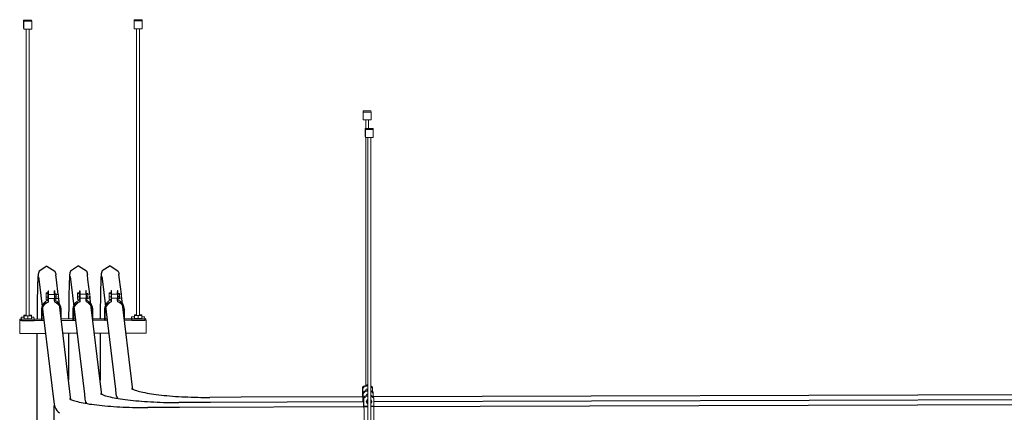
# Model space of a CAD drawing. Header units: inches. Extents: x -279 to 531, y -298 to 125.
# Tile 4 of 9: x 21 to 146, y 71 to 121. Entities that reach past the tile are written whole.
import ezdxf

# ---------------------------------------------------------------- set-up
doc = ezdxf.new("R2010")
doc.units = ezdxf.units.IN
doc.header["$MEASUREMENT"] = 0
for name, color, linetype, lineweight in [('A-GENM', 13, 'Continuous', 9), ('E-POWR-CNDT', 130, 'Continuous', 30), ('S-BEAM', 12, 'Continuous', 9), ('S-COLS', 52, 'Continuous', 9), ('S-FSTN', 2, 'Continuous', 9)]:
    doc.layers.add(name, color=color, linetype=linetype, lineweight=lineweight)

# ---------------------------------------------------------------- blocks, each defined once
blk = doc.blocks.new('P1100 - Pipe and Rigid Steel Conduit Clamp - P1117 - 2_-1005113-3D - Project Overview')
at = {"layer": 'A-GENM'}
for p, q in [((64.38, 72.94), (64.38, 72.93)), ((64.38, 72.93), (64.38, 71.91)), ((64.4, 71.83), (64.4, 72.81)), ((64.4, 72.81), (64.4, 72.81)), ((64.66, 72.4), (64.84, 72.71)), ((64.85, 72.68), (64.66, 72.37)), ((64.66, 72.37), (64.66, 72.4)), ((64.66, 72.37), (64.85, 72.06)), ((64.76, 72.51), (64.78, 72.3)), ((64.84, 72.71), (64.88, 72.71)), ((64.84, 72.71), (64.85, 72.68)), ((64.88, 72.68), (64.85, 72.68)), ((65.26, 72.61), (65.38, 72.4)), ((65.39, 72.37), (65.26, 72.59)), ((65.28, 72.36), (65.26, 72.52)), ((65.26, 72.15), (65.39, 72.37)), ((65.38, 72.4), (65.39, 72.37)), ((65.63, 72.94), (65.63, 72.94)), ((65.63, 72.83), (65.63, 72.94)), ((65.65, 72.82), (65.65, 72.81)), ((65.65, 72.81), (65.65, 71.84)), ((64.38, 71.91), (64.4, 71.91)), ((64.4, 71.83), (64.4, 71.79)), ((64.4, 71.83), (64.88, 71.83)), ((64.4, 71.79), (64.4, 71.62)), ((64.85, 72.06), (64.88, 72.06)), ((65.26, 71.83), (65.65, 71.84)), ((64.41, 69.38), (64.41, 70.54)), ((65.66, 70.54), (65.66, 69.38))]:
    blk.add_line(p, q, dxfattribs=at)
for points in [[(64.38, 72.94, 0), (64.53, 73.08, 0), (64.71, 73.18, 0), (64.88, 73.23, 0)], [(64.88, 73.22, 0), (64.71, 73.17, 0), (64.53, 73.07, 0), (64.38, 72.93, 0)], [(64.4, 72.81, 0), (64.54, 72.95, 0), (64.72, 73.05, 0), (64.88, 73.1, 0)], [(64.88, 73.09, 0), (64.72, 73.05, 0), (64.55, 72.95, 0), (64.4, 72.81, 0)], [(64.88, 72.52, 0), (64.86, 72.5, 0), (64.82, 72.45, 0), (64.79, 72.39, 0), (64.78, 72.32, 0)], [(65.26, 73.2, 0), (65.31, 73.18, 0), (65.48, 73.08, 0), (65.63, 72.94, 0)], [(65.63, 72.94, 0), (65.49, 73.07, 0), (65.31, 73.17, 0), (65.26, 73.19, 0)], [(65.26, 73.08, 0), (65.32, 73.05, 0), (65.5, 72.96, 0), (65.65, 72.82, 0)], [(65.65, 72.81, 0), (65.5, 72.95, 0), (65.32, 73.05, 0), (65.26, 73.07, 0)], [(65.28, 72.33, 0), (65.27, 72.39, 0), (65.26, 72.42, 0)], [(64.38, 71.97, 0), (64.38, 71.87, 0), (64.37, 71.71, 0)], [(64.37, 71.72, 0), (64.38, 71.82, 0), (64.38, 71.91, 0)], [(64.41, 70.54, 0), (64.41, 70.84, 0), (64.41, 71.14, 0), (64.41, 71.42, 0), (64.4, 71.65, 0), (64.4, 71.83, 0)], [(64.78, 72.32, 0), (64.79, 72.26, 0), (64.82, 72.2, 0), (64.86, 72.15, 0), (64.88, 72.13, 0)], [(65.26, 72.23, 0), (65.27, 72.26, 0), (65.28, 72.33, 0)], [(65.65, 71.84, 0), (65.65, 71.66, 0), (65.66, 71.42, 0), (65.66, 71.15, 0), (65.66, 70.85, 0), (65.66, 70.54, 0)]]:
    blk.add_polyline3d(points, dxfattribs=at)
blk = doc.blocks.new('P1100 - Pipe and Rigid Steel Conduit Clamp - P1117 - 2_-V1-3D - Project Overview')
at = {"layer": 'A-GENM'}
for p, q in [((64.31, 73.57), (64.31, 73.56)), ((64.31, 73.56), (64.31, 72.54)), ((64.31, 72.54), (64.32, 72.54)), ((64.32, 73.44), (64.32, 73.45)), ((64.32, 72.47), (64.32, 73.44)), ((64.32, 72.47), (64.32, 72.42)), ((64.32, 72.47), (64.38, 72.47)), ((64.32, 72.42), (64.33, 72.25)), ((64.66, 73.15), (64.77, 73.34)), ((64.77, 73.31), (64.68, 73.16)), ((64.77, 73.34), (64.88, 73.34)), ((64.77, 73.34), (64.77, 73.31)), ((64.88, 73.31), (64.77, 73.31)), ((65.56, 73.57), (65.56, 73.58)), ((65.56, 73.46), (65.56, 73.57)), ((65.57, 73.45), (65.57, 73.44)), ((65.57, 73.44), (65.57, 73))]:
    blk.add_line(p, q, dxfattribs=at)
for points in [[(64.31, 73.57, 0), (64.45, 73.71, 0), (64.63, 73.81, 0), (64.83, 73.86, 0), (64.88, 73.87, 0)], [(64.88, 73.86, 0), (64.83, 73.86, 0), (64.63, 73.81, 0), (64.45, 73.71, 0), (64.31, 73.56, 0)], [(64.32, 73.45, 0), (64.47, 73.59, 0), (64.65, 73.69, 0), (64.84, 73.74, 0), (64.88, 73.74, 0)], [(64.88, 73.74, 0), (64.84, 73.73, 0), (64.65, 73.68, 0), (64.47, 73.58, 0), (64.32, 73.44, 0)], [(65.26, 73.8, 0), (65.41, 73.72, 0), (65.56, 73.58, 0)], [(65.56, 73.57, 0), (65.41, 73.71, 0), (65.26, 73.79, 0)], [(65.26, 73.68, 0), (65.42, 73.59, 0), (65.57, 73.45, 0)], [(65.57, 73.44, 0), (65.42, 73.58, 0), (65.26, 73.68, 0)], [(64.31, 72.6, 0), (64.3, 72.51, 0), (64.3, 72.35, 0)], [(64.3, 72.37, 0), (64.3, 72.46, 0), (64.31, 72.54, 0)], [(64.34, 71.71, 0), (64.33, 71.78, 0), (64.33, 72.05, 0), (64.33, 72.29, 0), (64.32, 72.47, 0)]]:
    blk.add_polyline3d(points, dxfattribs=at)
blk = doc.blocks.new('P1100 - Pipe and Rigid Steel Conduit Clamp - P1117 - 2_-V2-3D - Project Overview')
at = {"layer": 'A-GENM'}
for p, q in [((64.23, 74.21), (64.23, 74.2)), ((64.23, 74.2), (64.23, 73.18)), ((64.24, 74.07), (64.24, 74.08)), ((64.24, 73.1), (64.24, 74.07)), ((64.58, 73.78), (64.69, 73.97)), ((64.69, 73.95), (64.61, 73.8)), ((64.69, 73.97), (64.88, 73.97)), ((64.69, 73.97), (64.69, 73.95)), ((64.88, 73.95), (64.69, 73.95)), ((65.48, 74.2), (65.48, 74.21)), ((65.48, 74.1), (65.48, 74.2)), ((65.49, 74.08), (65.49, 74.08)), ((65.49, 74.08), (65.49, 73.63)), ((64.23, 73.18), (64.24, 73.18)), ((64.24, 73.1), (64.24, 73.06)), ((64.24, 73.1), (64.31, 73.1)), ((64.24, 73.06), (64.25, 72.89))]:
    blk.add_line(p, q, dxfattribs=at)
for points in [[(64.23, 74.21, 0), (64.38, 74.35, 0), (64.55, 74.45, 0), (64.75, 74.5, 0), (64.88, 74.5, 0)], [(64.88, 74.5, 0), (64.75, 74.49, 0), (64.55, 74.44, 0), (64.38, 74.34, 0), (64.23, 74.2, 0)], [(64.24, 74.08, 0), (64.39, 74.22, 0), (64.57, 74.32, 0), (64.77, 74.37, 0), (64.88, 74.38, 0)], [(64.88, 74.37, 0), (64.77, 74.36, 0), (64.57, 74.31, 0), (64.39, 74.21, 0), (64.24, 74.07, 0)], [(65.26, 74.39, 0), (65.33, 74.35, 0), (65.48, 74.21, 0)], [(65.48, 74.2, 0), (65.33, 74.34, 0), (65.26, 74.39, 0)], [(65.26, 74.28, 0), (65.35, 74.22, 0), (65.49, 74.08, 0)], [(65.49, 74.08, 0), (65.35, 74.22, 0), (65.26, 74.27, 0)], [(64.23, 73.23, 0), (64.22, 73.14, 0), (64.22, 72.98, 0)], [(64.22, 73, 0), (64.22, 73.09, 0), (64.23, 73.18, 0)], [(64.26, 72.35, 0), (64.26, 72.41, 0), (64.25, 72.69, 0), (64.25, 72.92, 0), (64.24, 73.1, 0)]]:
    blk.add_polyline3d(points, dxfattribs=at)
blk = doc.blocks.new('Vertical Rod - Rod-1167117-3D - Project Overview')
at = {"layer": 'S-COLS'}
for p, q in [((64.62, 108.07), (64.62, 107)), ((64.99, 107), (64.99, 108.07)), ((64.62, 105.85), (64.62, 74.46))]:
    blk.add_line(p, q, dxfattribs=at)
blk = doc.blocks.new('Vertical Rod - Rod-V3-3D - Project Overview')
at = {"layer": 'S-COLS'}
for p, q in [((64.88, 105.85), (64.88, 69.5)), ((65.26, 69.5), (65.26, 105.85)), ((64.88, 68.9), (64.88, 68.75)), ((65.26, 68.75), (65.26, 68.9)), ((64.88, 68.5), (64.88, 68.29)), ((65.26, 68.29), (65.26, 68.5))]:
    blk.add_line(p, q, dxfattribs=at)
for points in [[(65.08, 68.26, 0), (65.03, 68.26, 0), (64.98, 68.26, 0), (64.94, 68.27, 0), (64.91, 68.27, 0), (64.89, 68.28, 0), (64.88, 68.29, 0), (64.88, 68.29, 0)], [(65.26, 68.29, 0), (65.25, 68.28, 0), (65.24, 68.28, 0), (65.21, 68.27, 0), (65.17, 68.26, 0), (65.12, 68.26, 0), (65.08, 68.26, 0)]]:
    blk.add_polyline3d(points, dxfattribs=at)
blk = doc.blocks.new('GTP - Generic Pt-1005169-3D - Project Overview')
at = {"layer": 'A-GENM'}
for p, q in [((65.56, 107), (64.56, 107)), ((64.56, 107), (64.58, 106.84)), ((64.56, 106.01), (64.56, 107)), ((64.58, 106.84), (65.58, 106.84)), ((64.58, 106.84), (64.58, 105.85)), ((65.58, 106.84), (65.56, 107)), ((65.58, 105.86), (65.58, 106.84)), ((64.58, 105.85), (64.56, 106.01)), ((65.58, 105.86), (64.58, 105.85))]:
    blk.add_line(p, q, dxfattribs=at)
blk = doc.blocks.new('P1100 - Pipe and Rigid Steel Conduit Clamp - P1117 - 2_-V4-3D - Project Overview')
at = {"layer": 'A-GENM'}
for p, q in [((32.13, 86.1), (32.12, 86.17)), ((32.12, 86.17), (32.12, 85.81)), ((32.12, 86.17), (32.35, 86.17)), ((32.13, 85.67), (32.13, 86.1)), ((32.13, 86.1), (32.36, 86.1)), ((32.35, 86.17), (32.36, 86.1)), ((32.36, 86.25), (32.36, 86.1)), ((32.36, 86.1), (32.36, 85.67)), ((32.41, 86.46), (32.37, 86.46)), ((33.15, 85.99), (33.15, 86.25)), ((33.21, 86.46), (33.16, 86.46)), ((32.12, 85.81), (32.12, 85.38)), ((32.12, 85.38), (32.13, 85.31)), ((32.13, 85.31), (32.13, 85.67)), ((32.13, 85.67), (32.36, 85.67)), ((32.13, 85.31), (32.36, 85.31)), ((32.38, 85.99), (32.35, 85.99)), ((32.35, 85.49), (32.38, 85.49)), ((32.36, 85.67), (32.36, 85.31)), ((32.36, 85.31), (32.36, 85.28)), ((32.36, 85.28), (32.38, 85.08)), ((32.38, 86.05), (32.43, 86.05)), ((32.38, 85.08), (32.38, 86.05)), ((32.43, 86.05), (32.43, 85.03)), ((33.16, 85.99), (32.43, 85.99)), ((32.43, 85.49), (33.16, 85.49)), ((33.15, 85.23), (33.15, 85.5)), ((33.18, 85.03), (33.15, 85.23)), ((33.22, 86.05), (33.18, 86.05)), ((33.18, 86.05), (33.18, 85.03)), ((33.23, 86.08), (33.22, 86.05)), ((33.22, 85.08), (33.22, 86.05)), ((33.68, 86), (33.22, 85.99)), ((33.22, 85.49), (33.68, 85.5)), ((33.23, 86.03), (33.23, 86.08)), ((33.23, 86.08), (33.4, 86.08)), ((33.24, 85.69), (33.23, 86.03)), ((33.23, 86.03), (33.41, 86.03)), ((33.23, 85.41), (33.24, 85.69)), ((33.22, 85.5), (33.23, 85.46)), ((33.23, 85.46), (33.23, 85.41)), ((33.23, 85.41), (33.41, 85.41)), ((33.41, 85.69), (33.24, 85.69)), ((33.4, 86.08), (33.41, 86.03)), ((33.41, 86.03), (33.41, 85.69)), ((33.41, 85.69), (33.41, 85.41)), ((31.53, 82.88), (31.53, 84.11)), ((31.55, 83.91), (31.55, 82.68)), ((31.62, 82.68), (31.62, 83.91)), ((33.97, 83.37), (33.97, 84.11)), ((33.99, 83.92), (33.99, 83.17)), ((34.04, 84.07), (34.02, 84.26)), ((34.05, 82.69), (34.05, 83.92)), ((31.53, 82.86), (31.53, 82.84)), ((31.53, 82.84), (31.53, 82.69)), ((31.55, 82.69), (31.55, 82.71)), ((31.55, 82.71), (31.55, 82.68)), ((31.55, 82.68), (31.62, 82.68))]:
    blk.add_line(p, q, dxfattribs=at)
for points in [[(32.37, 86.46, 0), (32.37, 86.44, 0), (32.36, 86.37, 0), (32.36, 86.25, 0)], [(32.38, 86.05, 0), (32.38, 86.21, 0), (32.38, 86.34, 0), (32.37, 86.42, 0), (32.37, 86.46, 0)], [(32.41, 86.46, 0), (32.42, 86.42, 0), (32.42, 86.34, 0), (32.43, 86.21, 0), (32.43, 86.05, 0)], [(33.16, 86.46, 0), (33.16, 86.44, 0), (33.16, 86.37, 0), (33.15, 86.25, 0)], [(33.18, 86.05, 0), (33.18, 86.22, 0), (33.17, 86.34, 0), (33.17, 86.43, 0), (33.16, 86.46, 0)], [(33.21, 86.46, 0), (33.21, 86.43, 0), (33.22, 86.34, 0), (33.22, 86.22, 0), (33.22, 86.05, 0)], [(31.53, 84.11, 0), (31.57, 84.41, 0), (31.68, 84.69, 0), (31.85, 84.94, 0), (32.09, 85.14, 0), (32.36, 85.28, 0)], [(32.38, 85.08, 0), (32.11, 84.94, 0), (31.88, 84.74, 0), (31.7, 84.5, 0), (31.59, 84.21, 0), (31.55, 83.91, 0)], [(31.62, 83.91, 0), (31.65, 84.2, 0), (31.76, 84.48, 0), (31.93, 84.71, 0), (32.16, 84.9, 0), (32.43, 85.03, 0)], [(33.18, 85.03, 0), (33.45, 84.9, 0), (33.67, 84.72, 0), (33.85, 84.48, 0), (33.95, 84.21, 0), (33.99, 83.92, 0)], [(33.22, 85.27, 0), (33.47, 85.14, 0), (33.7, 84.95, 0), (33.88, 84.7, 0), (33.99, 84.42, 0), (34.03, 84.12, 0)], [(34.05, 83.92, 0), (34.02, 84.22, 0), (33.91, 84.5, 0), (33.73, 84.75, 0), (33.5, 84.95, 0), (33.22, 85.08, 0)], [(33.68, 85.99, 0), (33.68, 85.99, 0), (33.68, 85.97, 0), (33.68, 85.94, 0), (33.68, 85.89, 0), (33.68, 85.84, 0), (33.68, 85.77, 0), (33.68, 85.71, 0)], [(33.68, 85.71, 0), (33.68, 85.64, 0), (33.68, 85.59, 0), (33.68, 85.54, 0), (33.68, 85.51, 0), (33.68, 85.5, 0), (33.68, 85.5, 0)]]:
    blk.add_polyline3d(points, dxfattribs=at)
blk = doc.blocks.new('P1100 - Pipe and Rigid Steel Conduit Clamp - P1117 - 2_-V5-3D - Project Overview')
at = {"layer": 'A-GENM'}
for p, q in [((28.13, 86.09), (28.12, 86.16)), ((28.12, 86.16), (28.12, 85.8)), ((28.12, 86.16), (28.35, 86.16)), ((28.14, 85.66), (28.13, 86.09)), ((28.13, 86.09), (28.36, 86.09)), ((28.35, 86.16), (28.36, 86.09)), ((28.36, 86.24), (28.36, 86.09)), ((28.36, 86.09), (28.36, 85.66)), ((28.41, 86.44), (28.37, 86.44)), ((29.21, 86.45), (29.16, 86.45)), ((29.16, 85.98), (29.16, 86.24)), ((28.12, 85.8), (28.12, 85.37)), ((28.12, 85.37), (28.13, 85.3)), ((28.13, 85.3), (28.14, 85.66)), ((28.13, 85.3), (28.36, 85.3)), ((28.14, 85.66), (28.36, 85.66)), ((28.38, 85.98), (28.35, 85.98)), ((28.36, 85.66), (28.36, 85.3)), ((28.36, 85.48), (28.38, 85.48)), ((28.36, 85.3), (28.36, 85.26)), ((28.36, 85.26), (28.38, 85.07)), ((28.38, 86.04), (28.43, 86.04)), ((28.38, 85.07), (28.38, 86.04)), ((28.43, 86.04), (28.43, 85.02)), ((29.18, 85.98), (28.43, 85.98)), ((28.43, 85.48), (29.18, 85.48)), ((29.16, 85.22), (29.16, 85.48)), ((29.18, 85.02), (29.16, 85.22)), ((29.22, 86.04), (29.18, 86.04)), ((29.18, 86.04), (29.18, 85.02)), ((29.22, 85.07), (29.22, 86.04)), ((29.68, 85.98), (29.22, 85.98)), ((29.22, 85.48), (29.68, 85.48)), ((29.23, 86.01), (29.23, 86.07)), ((29.23, 86.07), (29.23, 86.04)), ((29.23, 86.07), (29.4, 86.07)), ((29.24, 85.68), (29.23, 86.01)), ((29.23, 86.01), (29.41, 86.01)), ((29.23, 85.39), (29.24, 85.68)), ((29.23, 85.48), (29.23, 85.45)), ((29.23, 85.45), (29.23, 85.39)), ((29.23, 85.39), (29.41, 85.4)), ((29.41, 85.68), (29.24, 85.68)), ((29.4, 86.07), (29.41, 86.01)), ((29.41, 86.01), (29.41, 85.68)), ((29.41, 85.68), (29.41, 85.4)), ((27.53, 82.87), (27.53, 84.1)), ((27.55, 83.9), (27.55, 82.67)), ((27.62, 82.67), (27.62, 83.9)), ((29.97, 83.36), (29.97, 84.1)), ((29.99, 83.91), (29.99, 83.16)), ((30.05, 84.05), (30.02, 84.25)), ((30.05, 82.68), (30.05, 83.91)), ((27.53, 82.85), (27.53, 82.83)), ((27.53, 82.83), (27.53, 82.68)), ((27.55, 82.68), (27.55, 82.7)), ((27.55, 82.7), (27.55, 82.67)), ((27.55, 82.67), (27.62, 82.67))]:
    blk.add_line(p, q, dxfattribs=at)
for points in [[(28.37, 86.44, 0), (28.37, 86.42, 0), (28.36, 86.35, 0), (28.36, 86.24, 0)], [(28.38, 86.04, 0), (28.38, 86.2, 0), (28.38, 86.33, 0), (28.37, 86.41, 0), (28.37, 86.44, 0)], [(28.42, 86.44, 0), (28.42, 86.41, 0), (28.42, 86.33, 0), (28.43, 86.2, 0), (28.43, 86.04, 0)], [(29.16, 86.45, 0), (29.16, 86.43, 0), (29.16, 86.36, 0), (29.16, 86.24, 0)], [(29.18, 86.04, 0), (29.18, 86.2, 0), (29.17, 86.33, 0), (29.17, 86.41, 0), (29.17, 86.45, 0)], [(29.21, 86.45, 0), (29.21, 86.41, 0), (29.22, 86.33, 0), (29.22, 86.2, 0), (29.22, 86.04, 0)], [(27.53, 84.1, 0), (27.57, 84.4, 0), (27.68, 84.68, 0), (27.85, 84.93, 0), (28.09, 85.13, 0), (28.36, 85.26, 0)], [(28.38, 85.07, 0), (28.11, 84.93, 0), (27.88, 84.73, 0), (27.7, 84.48, 0), (27.59, 84.2, 0), (27.55, 83.9, 0)], [(27.62, 83.9, 0), (27.65, 84.19, 0), (27.76, 84.46, 0), (27.94, 84.7, 0), (28.16, 84.89, 0), (28.43, 85.02, 0)], [(29.18, 85.02, 0), (29.45, 84.89, 0), (29.67, 84.71, 0), (29.85, 84.47, 0), (29.95, 84.2, 0), (29.99, 83.91, 0)], [(30.05, 83.91, 0), (30.02, 84.21, 0), (29.91, 84.49, 0), (29.73, 84.74, 0), (29.5, 84.93, 0), (29.22, 85.07, 0)], [(29.23, 85.26, 0), (29.47, 85.13, 0), (29.71, 84.93, 0), (29.88, 84.69, 0), (29.99, 84.41, 0), (30.03, 84.11, 0)], [(29.68, 85.98, 0), (29.68, 85.98, 0), (29.68, 85.96, 0), (29.68, 85.93, 0), (29.68, 85.88, 0), (29.68, 85.82, 0), (29.69, 85.76, 0), (29.69, 85.69, 0)], [(29.69, 85.69, 0), (29.69, 85.63, 0), (29.68, 85.58, 0), (29.68, 85.53, 0), (29.68, 85.5, 0), (29.68, 85.49, 0), (29.68, 85.48, 0)]]:
    blk.add_polyline3d(points, dxfattribs=at)
blk = doc.blocks.new('P1100 - Pipe and Rigid Steel Conduit Clamp - P1117 - 2_-V6-3D - Project Overview')
at = {"layer": 'A-GENM'}
for p, q in [((24.13, 86.08), (24.12, 86.15)), ((24.12, 86.15), (24.12, 85.79)), ((24.12, 86.15), (24.35, 86.15)), ((24.35, 86.15), (24.36, 86.08)), ((24.36, 86.22), (24.36, 86.08)), ((24.42, 86.43), (24.37, 86.43)), ((25.16, 85.97), (25.16, 86.23)), ((25.21, 86.44), (25.17, 86.43)), ((24.12, 85.79), (24.12, 85.36)), ((24.12, 85.36), (24.13, 85.29)), ((24.14, 85.64), (24.13, 86.08)), ((24.13, 86.08), (24.36, 86.08)), ((24.13, 85.29), (24.14, 85.64)), ((24.13, 85.29), (24.36, 85.29)), ((24.14, 85.64), (24.36, 85.64)), ((24.38, 85.97), (24.35, 85.97)), ((24.36, 86.08), (24.36, 85.64)), ((24.36, 85.64), (24.36, 85.29)), ((24.36, 85.47), (24.38, 85.47)), ((24.36, 85.29), (24.36, 85.25)), ((24.36, 85.25), (24.38, 85.05)), ((24.38, 86.03), (24.43, 86.03)), ((24.38, 85.05), (24.38, 86.03)), ((24.43, 86.03), (24.43, 85)), ((25.18, 85.97), (24.43, 85.97)), ((24.43, 85.47), (25.18, 85.47)), ((25.16, 85.2), (25.16, 85.47)), ((25.18, 85.01), (25.16, 85.2)), ((25.22, 86.03), (25.18, 86.03)), ((25.18, 86.03), (25.18, 85.01)), ((25.22, 85.06), (25.22, 86.03)), ((25.68, 85.97), (25.22, 85.97)), ((25.22, 85.47), (25.68, 85.47)), ((25.23, 86), (25.23, 86.06)), ((25.23, 86.06), (25.23, 86.03)), ((25.23, 86.06), (25.4, 86.06)), ((25.24, 85.66), (25.23, 86)), ((25.23, 86), (25.41, 86)), ((25.23, 85.38), (25.24, 85.66)), ((25.23, 85.47), (25.23, 85.44)), ((25.23, 85.44), (25.23, 85.38)), ((25.23, 85.38), (25.41, 85.38)), ((25.41, 85.66), (25.24, 85.66)), ((25.4, 86.06), (25.41, 86)), ((25.41, 86), (25.41, 85.66)), ((25.41, 85.66), (25.41, 85.38)), ((23.53, 82.85), (23.53, 84.09)), ((23.56, 83.89), (23.56, 82.66)), ((23.62, 82.66), (23.62, 83.89)), ((25.97, 83.35), (25.97, 84.08)), ((25.99, 83.9), (25.99, 83.15)), ((26.05, 84.04), (26.02, 84.24)), ((26.05, 82.66), (26.05, 83.9)), ((23.53, 82.84), (23.54, 82.82)), ((23.54, 82.82), (23.54, 82.66)), ((23.55, 82.66), (23.55, 82.69)), ((23.55, 82.69), (23.56, 82.66)), ((23.56, 82.66), (23.62, 82.66))]:
    blk.add_line(p, q, dxfattribs=at)
for points in [[(24.37, 86.43, 0), (24.37, 86.41, 0), (24.36, 86.34, 0), (24.36, 86.22, 0)], [(24.38, 86.03, 0), (24.38, 86.19, 0), (24.38, 86.32, 0), (24.37, 86.4, 0), (24.37, 86.43, 0)], [(24.42, 86.43, 0), (24.42, 86.4, 0), (24.42, 86.32, 0), (24.43, 86.19, 0), (24.43, 86.03, 0)], [(25.17, 86.43, 0), (25.16, 86.41, 0), (25.16, 86.34, 0), (25.16, 86.23, 0)], [(25.18, 86.03, 0), (25.18, 86.19, 0), (25.17, 86.32, 0), (25.17, 86.4, 0), (25.17, 86.43, 0)], [(25.21, 86.43, 0), (25.21, 86.4, 0), (25.22, 86.32, 0), (25.22, 86.19, 0), (25.22, 86.03, 0)], [(23.53, 84.09, 0), (23.57, 84.39, 0), (23.68, 84.67, 0), (23.86, 84.92, 0), (24.09, 85.11, 0), (24.36, 85.25, 0)], [(24.38, 85.05, 0), (24.11, 84.92, 0), (23.88, 84.72, 0), (23.7, 84.47, 0), (23.59, 84.19, 0), (23.56, 83.89, 0)], [(23.62, 83.89, 0), (23.65, 84.18, 0), (23.76, 84.45, 0), (23.94, 84.69, 0), (24.16, 84.88, 0), (24.43, 85, 0)], [(25.18, 85.01, 0), (25.45, 84.88, 0), (25.67, 84.69, 0), (25.85, 84.46, 0), (25.96, 84.19, 0), (25.99, 83.9, 0)], [(26.05, 83.9, 0), (26.02, 84.2, 0), (25.91, 84.48, 0), (25.73, 84.72, 0), (25.5, 84.92, 0), (25.22, 85.06, 0)], [(25.23, 85.24, 0), (25.47, 85.12, 0), (25.71, 84.92, 0), (25.88, 84.68, 0), (25.99, 84.39, 0), (26.03, 84.09, 0)], [(25.68, 85.97, 0), (25.68, 85.97, 0), (25.68, 85.95, 0), (25.68, 85.92, 0), (25.68, 85.87, 0), (25.69, 85.81, 0), (25.69, 85.75, 0), (25.69, 85.68, 0)], [(25.69, 85.68, 0), (25.69, 85.62, 0), (25.69, 85.56, 0), (25.68, 85.52, 0), (25.68, 85.49, 0), (25.68, 85.47, 0), (25.68, 85.47, 0)]]:
    blk.add_polyline3d(points, dxfattribs=at)
blk = doc.blocks.new('Vertical Rod - Rod-V7-3D - Project Overview')
at = {"layer": 'S-COLS'}
for p, q in [((21.6, 119.57), (21.6, 83.22)), ((21.98, 83.22), (21.98, 119.57))]:
    blk.add_line(p, q, dxfattribs=at)
blk = doc.blocks.new('P1060 Series Square Washer - P1064 - Rod Dia 1_2_-V8-3D - Project Overview')
at = {"layer": 'S-FSTN'}
for p, q in [((34.96, 83.13), (34.96, 82.92)), ((34.99, 82.88), (34.96, 83.13)), ((35.32, 83.13), (34.96, 83.13)), ((34.96, 82.92), (34.97, 82.88)), ((34.97, 82.87), (34.99, 82.66)), ((34.99, 82.66), (34.99, 82.88)), ((34.99, 82.88), (36.62, 82.88)), ((36.62, 82.67), (34.99, 82.66)), ((36.59, 83.14), (36.27, 83.14)), ((36.59, 83.14), (36.62, 82.88)), ((36.62, 82.88), (36.62, 82.67))]:
    blk.add_line(p, q, dxfattribs=at)
blk = doc.blocks.new('P1060 Series Square Washer - P1064 - Rod Dia 1_2_-V9-3D - Project Overview')
at = {"layer": 'S-FSTN'}
for p, q in [((20.97, 83.09), (20.97, 82.88)), ((21, 82.83), (20.97, 83.09)), ((21.32, 83.09), (20.97, 83.09)), ((20.97, 82.88), (20.97, 82.84)), ((20.97, 82.83), (20.99, 82.63)), ((20.99, 82.63), (21, 82.62)), ((21, 82.83), (22.62, 82.84)), ((21, 82.62), (21, 82.83)), ((22.62, 82.62), (21, 82.62)), ((22.59, 83.1), (22.27, 83.1)), ((22.59, 83.1), (22.62, 82.84)), ((22.62, 82.84), (22.62, 82.62))]:
    blk.add_line(p, q, dxfattribs=at)
blk = doc.blocks.new('Hex_Nut - P1064 - Rod Dia 1_2_-V10-3D - Project Overview')
at = {"layer": 'S-FSTN'}
for p, q in [((35.6, 83.4), (35.32, 83.38)), ((35.32, 83.38), (35.33, 83.29)), ((35.32, 83.05), (35.32, 83.38)), ((35.33, 82.96), (35.32, 83.05)), ((35.33, 83.29), (35.8, 83.25)), ((35.33, 82.96), (35.33, 83.29)), ((35.8, 82.92), (35.33, 82.96)), ((35.7, 83.31), (35.66, 83.31)), ((35.74, 83.31), (35.7, 83.31)), ((35.79, 83.3), (35.75, 83.31)), ((35.84, 83.31), (35.79, 83.3)), ((35.8, 83.25), (36.27, 83.29)), ((35.8, 82.92), (35.8, 83.25)), ((36.27, 82.97), (35.8, 82.92)), ((35.89, 83.31), (35.84, 83.31)), ((35.92, 83.31), (35.89, 83.31)), ((35.95, 83.32), (35.93, 83.31)), ((35.97, 83.33), (35.95, 83.32)), ((35.98, 83.33), (35.97, 83.33)), ((36.26, 83.38), (35.98, 83.4)), ((36.27, 83.29), (36.26, 83.38)), ((36.27, 82.97), (36.27, 83.29))]:
    blk.add_line(p, q, dxfattribs=at)
blk = doc.blocks.new('GTP - Generic Pt-V11-3D - Project Overview')
at = {"layer": 'A-GENM'}
for p, q in [((36.28, 120.76), (35.28, 120.76)), ((35.28, 120.76), (35.3, 120.6)), ((35.28, 119.77), (35.28, 120.76)), ((35.3, 119.61), (35.28, 119.77)), ((35.3, 120.6), (36.3, 120.6)), ((35.3, 119.61), (35.3, 120.6)), ((36.3, 120.6), (36.28, 120.76)), ((36.3, 120.6), (36.3, 119.62)), ((36.3, 119.62), (35.3, 119.61))]:
    blk.add_line(p, q, dxfattribs=at)
blk = doc.blocks.new('Channel - Beam Loading - P1000-V12-3D - Project Overview')
at = {"layer": 'S-BEAM'}
for p, q in [((20.98, 82.85), (20.78, 82.85)), ((20.78, 82.84), (20.78, 82.84)), ((20.78, 82.84), (20.78, 82.84)), ((20.78, 82.7), (20.78, 82.7)), ((20.78, 82.68), (20.78, 81.4)), ((20.78, 82.66), (20.78, 82.62)), ((20.78, 81.39), (20.78, 82.63)), ((20.78, 82.62), (20.78, 82.6)), ((20.78, 82.56), (20.81, 82.56)), ((20.78, 82.56), (20.78, 82.56)), ((20.79, 82.6), (20.79, 82.68)), ((23.85, 82.67), (20.8, 82.66)), ((20.81, 82.65), (20.8, 82.66)), ((20.8, 82.66), (20.8, 82.66)), ((20.8, 82.54), (20.8, 82.46)), ((20.8, 82.52), (20.81, 82.51)), ((20.8, 82.45), (20.8, 82.49)), ((20.8, 82.46), (20.8, 82.45)), ((20.8, 82.4), (20.8, 82.4)), ((20.81, 81.15), (20.81, 82.42)), ((20.81, 82.4), (20.81, 81.16)), ((23.54, 82.85), (22.62, 82.85)), ((23.83, 82.86), (23.62, 82.85)), ((27.54, 82.87), (26.05, 82.86)), ((27.85, 82.68), (26.05, 82.67)), ((27.83, 82.87), (27.62, 82.87)), ((31.54, 82.88), (30.05, 82.87)), ((31.85, 82.69), (30.05, 82.69)), ((31.83, 82.88), (31.62, 82.88)), ((36.8, 82.71), (34.04, 82.7)), ((34.98, 82.89), (34.05, 82.89)), ((36.78, 82.89), (36.62, 82.89)), ((36.78, 82.89), (36.78, 82.89)), ((36.78, 82.89), (36.78, 82.89)), ((36.78, 82.73), (36.78, 82.7)), ((36.8, 82.71), (36.8, 82.7)), ((36.8, 82.7), (36.8, 82.7)), ((36.81, 82.47), (36.81, 81.2)), ((20.81, 81.14), (20.78, 81.35)), ((20.78, 81.25), (20.81, 81.03)), ((20.81, 81.16), (20.81, 81.16)), ((20.81, 81.03), (24.05, 81.04)), ((26.24, 81.05), (28.05, 81.05)), ((30.24, 81.06), (32.05, 81.07)), ((34.24, 81.07), (36.8, 81.08))]:
    blk.add_line(p, q, dxfattribs=at)
for points in [[(20.79, 82.68, 0), (20.79, 82.72, 0), (20.78, 82.75, 0), (20.78, 82.78, 0), (20.78, 82.81, 0), (20.78, 82.83, 0), (20.78, 82.84, 0)], [(20.78, 82.83, 0), (20.78, 82.81, 0), (20.78, 82.77, 0), (20.78, 82.73, 0), (20.78, 82.68, 0)], [(20.78, 82.63, 0), (20.78, 82.65, 0), (20.78, 82.67, 0), (20.78, 82.69, 0), (20.78, 82.7, 0), (20.78, 82.7, 0), (20.78, 82.7, 0)], [(20.78, 82.7, 0), (20.78, 82.69, 0), (20.78, 82.69, 0), (20.78, 82.68, 0), (20.78, 82.68, 0), (20.78, 82.67, 0), (20.78, 82.66, 0)], [(20.78, 82.56, 0), (20.78, 82.56, 0), (20.78, 82.57, 0), (20.79, 82.58, 0), (20.79, 82.59, 0), (20.79, 82.6, 0)], [(20.8, 82.65, 0), (20.8, 82.63, 0), (20.8, 82.61, 0), (20.8, 82.58, 0), (20.8, 82.54, 0)], [(20.8, 82.49, 0), (20.8, 82.5, 0), (20.8, 82.5, 0), (20.8, 82.51, 0), (20.8, 82.51, 0), (20.8, 82.52, 0), (20.8, 82.52, 0)], [(20.8, 82.4, 0), (20.8, 82.41, 0), (20.8, 82.41, 0), (20.8, 82.42, 0), (20.8, 82.43, 0), (20.8, 82.45, 0)], [(20.81, 82.42, 0), (20.81, 82.47, 0), (20.81, 82.52, 0), (20.81, 82.57, 0), (20.81, 82.61, 0), (20.81, 82.63, 0), (20.81, 82.65, 0)], [(20.81, 82.51, 0), (20.81, 82.5, 0), (20.81, 82.49, 0), (20.81, 82.47, 0), (20.81, 82.45, 0), (20.81, 82.43, 0), (20.81, 82.4, 0)], [(36.78, 82.89, 0), (36.78, 82.88, 0), (36.78, 82.86, 0), (36.78, 82.83, 0), (36.78, 82.8, 0), (36.78, 82.76, 0), (36.78, 82.73, 0)], [(36.8, 82.7, 0), (36.8, 82.68, 0), (36.8, 82.66, 0), (36.81, 82.62, 0), (36.81, 82.57, 0), (36.81, 82.52, 0), (36.81, 82.47, 0)], [(20.78, 81.4, 0), (20.78, 81.37, 0), (20.78, 81.33, 0), (20.78, 81.32, 0)], [(20.78, 81.36, 0), (20.78, 81.36, 0), (20.78, 81.37, 0), (20.78, 81.37, 0), (20.78, 81.38, 0), (20.78, 81.39, 0)], [(20.78, 81.3, 0), (20.78, 81.28, 0), (20.78, 81.26, 0)], [(20.81, 81.03, 0), (20.81, 81.03, 0), (20.81, 81.04, 0), (20.81, 81.06, 0), (20.81, 81.08, 0), (20.81, 81.11, 0), (20.81, 81.15, 0)], [(20.81, 81.14, 0), (20.81, 81.14, 0), (20.81, 81.14, 0), (20.81, 81.14, 0)], [(36.81, 81.2, 0), (36.81, 81.16, 0), (36.81, 81.13, 0), (36.81, 81.11, 0), (36.8, 81.09, 0), (36.8, 81.08, 0), (36.8, 81.08, 0)]]:
    blk.add_polyline3d(points, dxfattribs=at)

msp = doc.modelspace()

# ---------------------------------------------------------------- linework, layer by layer
at = {"layer": 'E-POWR-CNDT'}
for p, q in [((23.17, 88.21), (23.18, 88.2)), ((23.18, 88.2), (23.25, 87.56)), ((23.25, 87.56), (25.05, 72.69)), ((25.43, 87.83), (25.36, 88.46)), ((25.66, 85.97), (25.43, 87.83)), ((27.17, 88.23), (27.18, 88.21)), ((27.18, 88.21), (27.25, 87.58)), ((27.25, 87.58), (28.97, 73.33)), ((29.43, 87.84), (29.36, 88.47)), ((29.66, 85.98), (29.43, 87.84)), ((31.17, 88.24), (31.17, 88.22)), ((31.17, 88.22), (31.25, 87.59)), ((31.25, 87.59), (32.9, 73.98)), ((33.43, 87.85), (33.36, 88.49)), ((33.66, 85.99), (33.43, 87.85)), ((27.23, 72.95), (25.69, 85.75)), ((31.16, 73.59), (29.68, 85.76)), ((35.08, 74.24), (33.68, 85.77)), ((22.97, 79.54), (22.97, 75.59)), ((26.96, 79.56), (26.96, 75.61)), ((30.96, 79.57), (30.96, 75.62)), ((22.97, 75.59), (22.97, -11.12)), ((26.96, 75.61), (26.96, 75.11)), ((30.96, 75.62), (30.96, 75.12)), ((32.9, 73.98), (32.97, 73.34)), ((35.11, 73.96), (35.08, 74.24)), ((25.05, 72.69), (25.13, 72.05)), ((27.27, 72.67), (27.23, 72.95)), ((28.97, 73.33), (29.05, 72.7)), ((31.19, 73.31), (31.16, 73.59)), ((33.16, 72.81), (33.16, 72.84)), ((48.86, 72.94), (44.86, 72.93)), ((64.31, 72.99), (48.86, 72.94)), ((184.28, 73.35), (65.58, 72.99)), ((184.36, 72.72), (65.65, 72.36)), ((25.16, -11.12), (25.16, 71.89)), ((29.16, 72.18), (29.16, 72.35)), ((41.02, 71.65), (37.02, 71.64)), ((44.94, 72.29), (40.94, 72.28)), ((64.88, 71.72), (41.02, 71.65)), ((64.38, 72.35), (44.94, 72.29)), ((184.86, 72.08), (65.26, 71.72))]:
    msp.add_line(p, q, dxfattribs=at)
for points in [[(24.23, 89.56, 0), (23.23, 88.92, 0), (23.15, 88.68, 0), (23.13, 88.55, 0), (23.11, 88.45, 0), (23.1, 88.35, 0), (23.09, 88.24, 0), (23.08, 88.12, 0), (23.08, 87.98, 0), (23.07, 87.84, 0), (23.06, 87.67, 0), (23.05, 87.49, 0), (23.05, 87.3, 0), (23.04, 87.09, 0), (23.04, 86.87, 0), (23.03, 86.64, 0), (23.02, 86.39, 0), (23.02, 86.13, 0), (23.01, 85.85, 0), (23.01, 85.56, 0), (23, 85.27, 0), (23, 84.95, 0), (22.99, 84.63, 0), (22.99, 84.3, 0), (22.99, 83.95, 0), (22.98, 83.6, 0), (22.98, 83.24, 0), (22.98, 82.87, 0), (22.98, 82.85, 0)], [(24.23, 89.56, 0), (25.23, 88.93, 0), (25.32, 88.68, 0), (25.34, 88.56, 0), (25.36, 88.46, 0)], [(28.23, 89.57, 0), (27.23, 88.93, 0), (27.15, 88.69, 0), (27.12, 88.57, 0), (27.11, 88.46, 0), (27.1, 88.36, 0), (27.09, 88.25, 0), (27.08, 88.13, 0), (27.08, 88, 0), (27.07, 87.85, 0), (27.06, 87.68, 0), (27.05, 87.51, 0), (27.05, 87.31, 0), (27.04, 87.11, 0), (27.03, 86.89, 0), (27.03, 86.65, 0), (27.02, 86.4, 0), (27.02, 86.14, 0), (27.01, 85.86, 0), (27.01, 85.58, 0), (27, 85.28, 0), (27, 84.97, 0), (26.99, 84.64, 0), (26.99, 84.31, 0), (26.99, 83.97, 0), (26.98, 83.61, 0), (26.98, 83.25, 0), (26.98, 82.88, 0), (26.98, 82.86, 0)], [(28.23, 89.57, 0), (29.23, 88.94, 0), (29.32, 88.7, 0), (29.34, 88.57, 0), (29.36, 88.47, 0)], [(32.23, 89.59, 0), (31.23, 88.95, 0), (31.15, 88.7, 0), (31.12, 88.58, 0), (31.11, 88.48, 0), (31.1, 88.37, 0), (31.09, 88.26, 0), (31.08, 88.14, 0), (31.07, 88.01, 0), (31.07, 87.86, 0), (31.06, 87.7, 0), (31.05, 87.52, 0), (31.05, 87.33, 0), (31.04, 87.12, 0), (31.03, 86.9, 0), (31.03, 86.66, 0), (31.02, 86.41, 0), (31.02, 86.15, 0), (31.01, 85.88, 0), (31.01, 85.59, 0), (31, 85.29, 0), (31, 84.98, 0), (30.99, 84.66, 0), (30.99, 84.32, 0), (30.98, 83.98, 0), (30.98, 83.62, 0), (30.98, 83.26, 0), (30.97, 82.89, 0), (30.97, 82.87, 0)], [(32.23, 89.59, 0), (33.23, 88.95, 0), (33.32, 88.71, 0), (33.34, 88.58, 0), (33.36, 88.49, 0)], [(22.97, 81.04, 0), (22.97, 80.91, 0), (22.97, 80.5, 0), (22.97, 80.08, 0), (22.97, 79.67, 0), (22.97, 79.54, 0)], [(26.97, 81.05, 0), (26.97, 80.92, 0), (26.97, 80.51, 0), (26.96, 80.09, 0), (26.96, 79.68, 0), (26.96, 79.56, 0)], [(30.97, 81.06, 0), (30.97, 80.93, 0), (30.96, 80.52, 0), (30.96, 80.11, 0), (30.96, 79.69, 0), (30.96, 79.57, 0)], [(34.95, 74.04, 0), (34.97, 74.03, 0), (35.01, 74, 0), (35.08, 73.97, 0), (35.18, 73.93, 0), (35.29, 73.88, 0), (35.43, 73.83, 0), (35.59, 73.78, 0), (35.77, 73.73, 0), (35.96, 73.68, 0), (36.18, 73.63, 0), (36.4, 73.58, 0), (36.65, 73.53, 0), (36.91, 73.48, 0), (37.18, 73.43, 0), (37.46, 73.39, 0), (37.76, 73.34, 0), (38.07, 73.3, 0), (38.39, 73.26, 0), (38.73, 73.22, 0), (39.07, 73.18, 0), (39.42, 73.15, 0), (39.78, 73.12, 0), (40.15, 73.09, 0), (40.53, 73.06, 0), (40.91, 73.04, 0), (41.31, 73.01, 0), (41.7, 72.99, 0), (42.1, 72.98, 0), (42.51, 72.96, 0), (42.92, 72.95, 0), (43.33, 72.94, 0), (43.74, 72.93, 0), (44.16, 72.93, 0), (44.58, 72.93, 0), (44.86, 72.93, 0)], [(27.1, 72.75, 0), (27.12, 72.74, 0), (27.16, 72.71, 0), (27.23, 72.68, 0), (27.33, 72.63, 0), (27.45, 72.59, 0), (27.59, 72.54, 0), (27.75, 72.49, 0), (27.92, 72.44, 0), (28.12, 72.39, 0), (28.33, 72.33, 0), (28.56, 72.28, 0), (28.8, 72.23, 0), (29.06, 72.19, 0), (29.33, 72.14, 0), (29.62, 72.09, 0), (29.92, 72.05, 0), (30.23, 72.01, 0), (30.55, 71.97, 0), (30.88, 71.93, 0), (31.22, 71.89, 0), (31.58, 71.86, 0), (31.94, 71.83, 0), (32.31, 71.8, 0), (32.68, 71.77, 0), (33.07, 71.75, 0), (33.46, 71.72, 0), (33.86, 71.7, 0), (34.26, 71.69, 0), (34.66, 71.67, 0), (35.07, 71.66, 0), (35.48, 71.65, 0), (35.9, 71.64, 0), (36.31, 71.64, 0), (36.73, 71.63, 0), (37.02, 71.64, 0)], [(29.05, 72.7, 0), (29.13, 72.38, 0), (29.23, 72.17, 0)], [(31.03, 73.39, 0), (31.04, 73.38, 0), (31.09, 73.36, 0), (31.16, 73.32, 0), (31.25, 73.28, 0), (31.37, 73.23, 0), (31.51, 73.18, 0), (31.67, 73.13, 0), (31.85, 73.08, 0), (32.04, 73.03, 0), (32.25, 72.98, 0), (32.48, 72.93, 0), (32.73, 72.88, 0), (32.98, 72.83, 0), (33.26, 72.79, 0), (33.54, 72.74, 0), (33.84, 72.7, 0), (34.15, 72.65, 0), (34.47, 72.61, 0), (34.8, 72.58, 0), (35.15, 72.54, 0), (35.5, 72.5, 0), (35.86, 72.47, 0), (36.23, 72.44, 0), (36.61, 72.42, 0), (36.99, 72.39, 0), (37.38, 72.37, 0), (37.78, 72.35, 0), (38.18, 72.33, 0), (38.59, 72.32, 0), (38.99, 72.3, 0), (39.41, 72.29, 0), (39.82, 72.29, 0), (40.24, 72.28, 0), (40.65, 72.28, 0), (40.94, 72.28, 0)], [(32.97, 73.34, 0), (33.05, 73.02, 0), (33.16, 72.81, 0)], [(25.13, 72.05, 0), (25.21, 71.73, 0), (25.34, 71.47, 0), (25.5, 71.26, 0), (25.66, 71.09, 0), (25.83, 70.96, 0)]]:
    msp.add_polyline3d(points, dxfattribs=at)

# ---------------------------------------------------------------- block references
at = {"layer": 'A-GENM'}
for name, p in [('GTP - Generic Pt-V11-3D - Project Overview', (-14, -0.04)), ('GTP - Generic Pt-V11-3D - Project Overview', (0, 0)), ('GTP - Generic Pt-1005169-3D - Project Overview', (-0.27, 2.22)), ('GTP - Generic Pt-1005169-3D - Project Overview', (0, 0)), ('P1100 - Pipe and Rigid Steel Conduit Clamp - P1117 - 2_-V6-3D - Project Overview', (0, 0)), ('P1100 - Pipe and Rigid Steel Conduit Clamp - P1117 - 2_-V5-3D - Project Overview', (0, 0)), ('P1100 - Pipe and Rigid Steel Conduit Clamp - P1117 - 2_-V4-3D - Project Overview', (0, 0)), ('P1100 - Pipe and Rigid Steel Conduit Clamp - P1117 - 2_-V2-3D - Project Overview', (0, 0)), ('P1100 - Pipe and Rigid Steel Conduit Clamp - P1117 - 2_-V1-3D - Project Overview', (0, 0)), ('P1100 - Pipe and Rigid Steel Conduit Clamp - P1117 - 2_-1005113-3D - Project Overview', (0, 0))]:
    msp.add_blockref(name, p, dxfattribs=at)
at = {"layer": 'S-BEAM'}
msp.add_blockref('Channel - Beam Loading - P1000-V12-3D - Project Overview', (0, 0), dxfattribs=at)
at = {"layer": 'S-COLS'}
for name, p in [('Vertical Rod - Rod-V7-3D - Project Overview', (0, 0)), ('Vertical Rod - Rod-V7-3D - Project Overview', (14, 0.04)), ('Vertical Rod - Rod-1167117-3D - Project Overview', (0, 0)), ('Vertical Rod - Rod-V3-3D - Project Overview', (0, 0))]:
    msp.add_blockref(name, p, dxfattribs=at)
at = {"layer": 'S-FSTN'}
for name, p in [('P1060 Series Square Washer - P1064 - Rod Dia 1_2_-V9-3D - Project Overview', (0, 0)), ('Hex_Nut - P1064 - Rod Dia 1_2_-V10-3D - Project Overview', (-14, -0.04)), ('P1060 Series Square Washer - P1064 - Rod Dia 1_2_-V8-3D - Project Overview', (0, 0)), ('Hex_Nut - P1064 - Rod Dia 1_2_-V10-3D - Project Overview', (0, 0))]:
    msp.add_blockref(name, p, dxfattribs=at)

doc.saveas('drawing.dxf')
